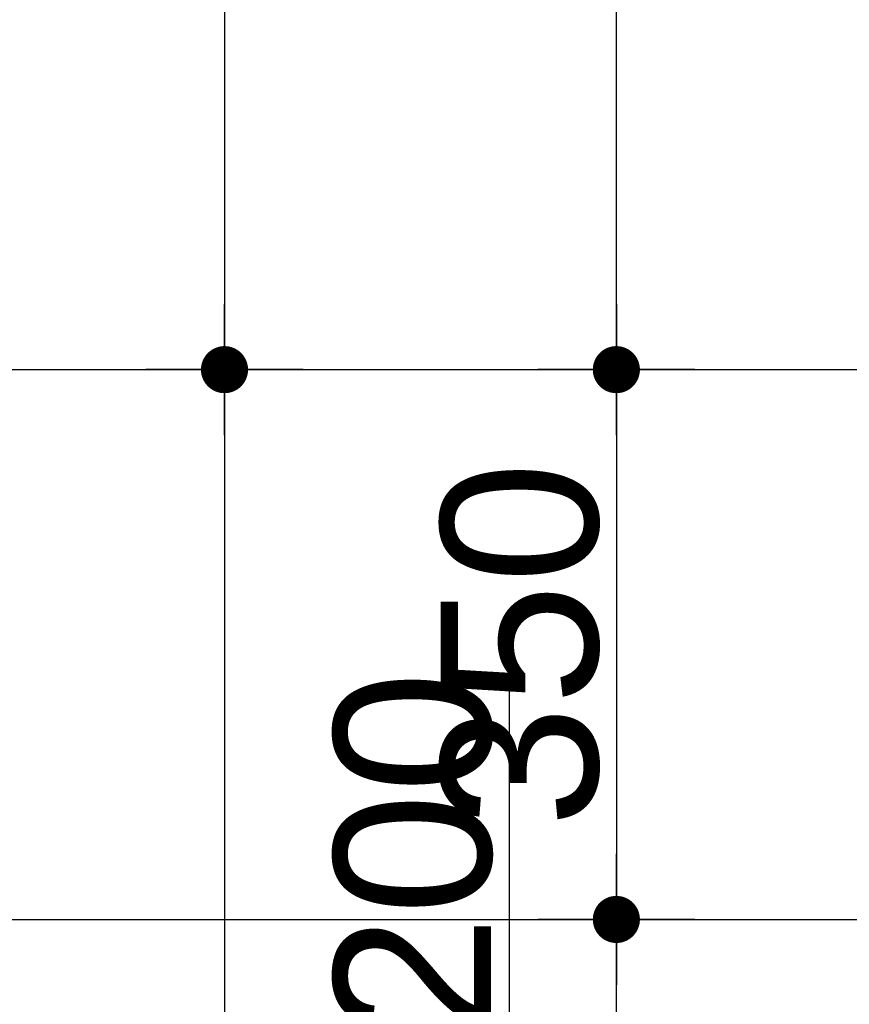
# Model space of a CAD drawing. Header units: metres. Extents: x 63115 to 703450, y -261936 to -53969.
# Tile 45 of 174: x 153398 to 153926, y -127415 to -126788. Entities that reach past the tile are written whole.
import ezdxf

# ---------------------------------------------------------------- set-up
doc = ezdxf.new("R2010")
doc.units = ezdxf.units.M
doc.header["$PDMODE"] = 35
doc.header["$PDSIZE"] = 50
doc.linetypes.add('DASHDOT2', pattern=[12.7, 6.35, -3.175, 0, -3.175])
doc.layers.get('0').update_dxf_attribs({"true_color": 0x83b7c5})
doc.layers.get('DEFPOINTS').update_dxf_attribs({"color": 6})
for name, color, linetype in [('_01-STRAMIENEN', 253, 'DASHDOT2'), ('_03-PROJECTION', 1, 'Continuous'), ('_06-DIMENSIONS', 7, 'Continuous')]:
    doc.layers.add(name, color=color, linetype=linetype)
doc.layers.add('_01Hulplijnen', color=6, linetype='Continuous', plot=False)
doc.styles.add('NIOstandard', font='arial.ttf')
doc.dimstyles.new('NIO-50-KLEIN', dxfattribs={"dimtxt": 100, "dimasz": 10, "dimexe": 2, "dimexo": 5, "dimgap": 10, "dimtad": 1, "dimdec": 0, "dimzin": 0, "dimdsep": 46, "dimtxsty": 'NIOstandard', "dimblk1": 'MAATSTR', "dimblk2": 'MAATSTR', "dimsah": 1, "dimcen": 0, "dimdle": 1.5, "dimse1": 1, "dimse2": 1, "dimclrd": 7, "dimclre": 256, "dimclrt": 256, "dimazin": 0, "dimtfac": 1, "dimtdec": 0, "dimtofl": 0, "dimtmove": 1, "dimatfit": 2, "dimldrblk": 'MAATSTR', "dimfxl": 1, "dimtvp": 1, "dimtolj": 1, "dimtzin": 0, "dimarcsym": 0})

# ---------------------------------------------------------------- blocks, each defined once
blk = doc.blocks.new('MAATSTR')
at = {"linetype": 'Continuous'}
for p, q in [((0, 5), (0, -5)), ((-4.167, 0), (4.167, 0))]:
    blk.add_line(p, q, dxfattribs=at)
at = {"linetype": 'Continuous', "const_width": 1.5}
blk.add_lwpolyline([(-0.75, 0, 1), (0.75, 0, 1)], format="xyb", close=True, dxfattribs=at)
blk = doc.blocks.new('*D255')
at = {"layer": '_06-DIMENSIONS', "color": 7, "lineweight": -2, "transparency": 16777216}
blk.add_line((-7154.36, 3410), (-7154.36, 4140), dxfattribs=at)
at = {"layer": 'DEFPOINTS', "color": 0, "transparency": 16777216}
for p in [(-7154.36, 4150), (-6623.56, 4150), (-6413.56, 3400)]:
    blk.add_point(p, dxfattribs=at)
at = {"layer": '_06-DIMENSIONS', "color": 7, "lineweight": -2, "transparency": 16777216, "xscale": 10, "yscale": 10, "zscale": 10}
for p, rotation in [((-7154.36, 4150), 90), ((-7154.36, 3400), 270)]:
    blk.add_blockref('MAATSTR', p, dxfattribs=dict(at, rotation=rotation))
at = {"layer": '_06-DIMENSIONS', "transparency": 16777216, "insert": (-7215.42, 3775), "char_height": 100, "attachment_point": 5, "rotation": 90, "style": 'NIOstandard'}
blk.add_mtext('\\A1;750', dxfattribs=at)
blk = doc.blocks.new('*D262')
at = {"layer": '_06-DIMENSIONS', "color": 7, "lineweight": -2, "transparency": 16777216}
blk.add_line((-7154.36, 3390), (-7154.36, 3060), dxfattribs=at)
at = {"layer": 'DEFPOINTS', "color": 0, "transparency": 16777216}
for p in [(-6413.56, 3400), (-7154.36, 3050), (-6500, 3050)]:
    blk.add_point(p, dxfattribs=at)
at = {"layer": '_06-DIMENSIONS', "color": 7, "lineweight": -2, "transparency": 16777216, "xscale": 10, "yscale": 10, "zscale": 10}
for p, rotation in [((-7154.36, 3400), 90), ((-7154.36, 3050), 270)]:
    blk.add_blockref('MAATSTR', p, dxfattribs=dict(at, rotation=rotation))
at = {"layer": '_06-DIMENSIONS', "transparency": 16777216, "insert": (-7215.45, 3225), "char_height": 100, "attachment_point": 5, "rotation": 90, "style": 'NIOstandard'}
blk.add_mtext('\\A1;350', dxfattribs=at)
blk = doc.blocks.new('*D270')
at = {"layer": '_06-DIMENSIONS', "color": 7, "lineweight": -2, "transparency": 16777216}
blk.add_line((-7403.87, 4140), (-7403.87, 3410), dxfattribs=at)
at = {"layer": 'DEFPOINTS', "color": 0, "transparency": 16777216}
for p in [(-6500, 4150), (-7403.87, 3400), (-6500, 3400)]:
    blk.add_point(p, dxfattribs=at)
at = {"layer": '_06-DIMENSIONS', "color": 7, "lineweight": -2, "transparency": 16777216, "xscale": 10, "yscale": 10, "zscale": 10}
for p, rotation in [((-7403.87, 4150), 90), ((-7403.87, 3400), 270)]:
    blk.add_blockref('MAATSTR', p, dxfattribs=dict(at, rotation=rotation))
at = {"layer": '_06-DIMENSIONS', "transparency": 16777216, "insert": (-7464.93, 3775), "char_height": 100, "attachment_point": 5, "rotation": 90, "style": 'NIOstandard'}
blk.add_mtext('\\A1;750', dxfattribs=at)
blk = doc.blocks.new('*D271')
at = {"layer": '_06-DIMENSIONS', "color": 7, "lineweight": -2, "transparency": 16777216}
blk.add_line((-7403.87, 3390), (-7403.87, -3390), dxfattribs=at)
at = {"layer": 'DEFPOINTS', "color": 0, "transparency": 16777216}
for p in [(-6500, 3400), (-7403.87, -3400), (-6500, -3400)]:
    blk.add_point(p, dxfattribs=at)
at = {"layer": '_06-DIMENSIONS', "color": 7, "lineweight": -2, "transparency": 16777216, "xscale": 10, "yscale": 10, "zscale": 10}
for p, rotation in [((-7403.87, 3400), 90), ((-7403.87, -3400), 270)]:
    blk.add_blockref('MAATSTR', p, dxfattribs=dict(at, rotation=rotation))
at = {"layer": '_06-DIMENSIONS', "transparency": 16777216, "insert": (-7464.93, 0), "char_height": 100, "attachment_point": 5, "rotation": 90, "style": 'NIOstandard'}
blk.add_mtext('\\A1;6800', dxfattribs=at)
blk = doc.blocks.new('*D273')
at = {"layer": '_06-DIMENSIONS', "color": 7, "lineweight": -2, "transparency": 16777216}
for p, q in [((-7222.42, 2970.42), (-7222.42, 3212.72)), ((-7154.36, 2860), (-7154.36, 3040)), ((-7154.36, 2950), (-7222.42, 2970.42))]:
    blk.add_line(p, q, dxfattribs=at)
at = {"layer": 'DEFPOINTS', "color": 0, "transparency": 16777216}
for p in [(-7154.36, 3050), (-6500, 3050), (-6500, 2850)]:
    blk.add_point(p, dxfattribs=at)
at = {"layer": '_06-DIMENSIONS', "color": 7, "lineweight": -2, "transparency": 16777216, "xscale": 10, "yscale": 10, "zscale": 10}
for p, rotation in [((-7154.36, 3050), 90), ((-7154.36, 2850), 270)]:
    blk.add_blockref('MAATSTR', p, dxfattribs=dict(at, rotation=rotation))
at = {"layer": '_06-DIMENSIONS', "transparency": 16777216, "insert": (-7283.48, 3091.57), "char_height": 100, "attachment_point": 5, "rotation": 90, "style": 'NIOstandard'}
blk.add_mtext('\\A1;200', dxfattribs=at)
blk = doc.blocks.new('*U244')
at = {"layer": '_01-STRAMIENEN'}
for points in [[(-7899.78, 3400), (6883.22, 3400)], [(-7899.78, 3050), (6883.22, 3050)]]:
    blk.add_lwpolyline(points, dxfattribs=at)
at = {"layer": '_01Hulplijnen'}
for points in [[(-7899.78, 3400), (6883.22, 3400)], [(-7899.78, 3050), (6883.22, 3050)]]:
    blk.add_lwpolyline(points, dxfattribs=at)
at = {"layer": '_06-DIMENSIONS'}
for base, p1, p2, picture, middle in [((-7403.87, 3400), (-6500, 4150), (-6500, 3400), '*D270', (-7464.93, 3775)), ((-7154.36, 4150), (-6413.56, 3400), (-6623.56, 4150), '*D255', (-7215.42, 3775)), ((-7403.87, -3400), (-6500, 3400), (-6500, -3400), '*D271', (-7464.93, 0)), ((-7154.36, 3050), (-6413.56, 3400), (-6500, 3050), '*D262', (-7215.45, 3225)), ((-7154.36, 3050), (-6500, 2850), (-6500, 3050), '*D273', (-7283.48, 2980.42))]:
    dim = blk.add_linear_dim(base=base, p1=p1, p2=p2, angle=90, dimstyle='NIO-50-KLEIN', override={"dimfxlon": 1, "dimarcsym": 1}, dxfattribs=at)
    dim.commit()
    dim.dimension.update_dxf_attribs({"geometry": picture, "text_midpoint": middle})

msp = doc.modelspace()

# ---------------------------------------------------------------- block references
at = {"layer": '_03-PROJECTION'}
msp.add_blockref('*U244', (160931.8, -130410.61), dxfattribs=at)

doc.saveas('drawing.dxf')
